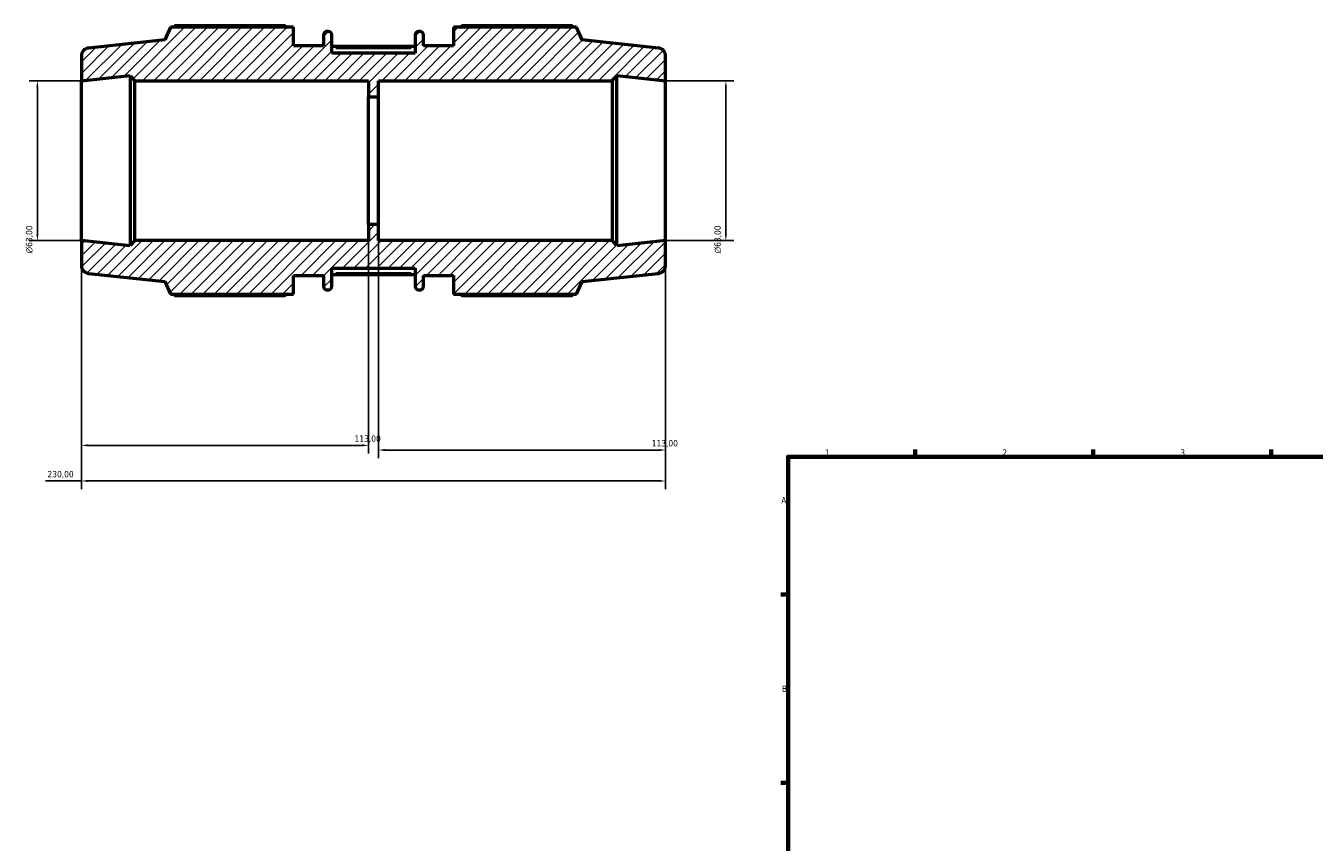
# Model space of a CAD drawing. Header units: millimetres. Extents: x -280 to 1218, y -43 to 773.
# Tile 2 of 8: x -280 to 227, y 422 to 744. Entities that reach past the tile are written whole.
import ezdxf

# ---------------------------------------------------------------- set-up
doc = ezdxf.new("R2010")
doc.units = ezdxf.units.MM
for name, color, linetype, lineweight in [('Border (ISO)', 7, 'Continuous', 70), ('Dimension (ISO)', 7, 'Continuous', 25), ('Hatch (ISO)', 7, 'Continuous', 18), ('Visible (ISO)', 7, 'Continuous', 50), ('Visible Narrow (ISO)', 7, 'Continuous', 35)]:
    doc.layers.add(name, color=color, linetype=linetype, lineweight=lineweight)
doc.styles.add('Note Text (ISO)', font='tahoma.ttf')
doc.dimstyles.new('Default (ISO)', dxfattribs={"dimtxt": 2.5, "dimasz": 2.5, "dimexe": 3.175, "dimexo": 0, "dimgap": 0.762, "dimtad": 1, "dimrnd": 1e-08, "dimzin": 0, "dimtxsty": 'Note Text (ISO)', "dimcen": 0.09, "dimdle": 10, "dimclrd": 256, "dimclre": 256, "dimclrt": 232, "dimazin": 0, "dimtfac": 1.40208, "dimtmove": 0, "dimatfit": 3, "dimfxl": 1, "dimtolj": 1, "dimtzin": 0, "dimlwd": -1, "dimlwe": -1, "dimarcsym": 0})

# ---------------------------------------------------------------- blocks, each defined once
blk = doc.blocks.new('Borders Default Border')
at = {"layer": 'Border (ISO)'}
for p, q in [((70.08, 574), (70.08, 576.9)), ((140.17, 574), (140.17, 576.9)), ((210.25, 574), (210.25, 576.9)), ((20, 519.75), (17.1, 519.75)), ((20, 445.5), (17.1, 445.5))]:
    blk.add_line(p, q, dxfattribs=at)
at = {"layer": 'Border (ISO)', "flags": 128}
blk.add_lwpolyline([(20, 20), (20, 574), (821, 574), (821, 20), (20, 20)], dxfattribs=at)
at = {"layer": 'Border (ISO)', "color": 232, "true_color": 0xca0064, "char_height": 2.5, "attachment_point": 7, "style": 'Note Text (ISO)'}
for s, insert in [('1', (34.48, 574.4)), ('2', (104.37, 574.4)), ('3', (174.43, 574.35)), ('A', (17.29, 555.62)), ('B', (17.59, 481.37))]:
    blk.add_mtext(s, dxfattribs=dict(at, insert=insert))
blk = doc.blocks.new('*D7')
at = {"layer": 'Defpoints', "color": 0, "transparency": 16777216}
for p in [(-258.28, 659.16), (-28.28, 659.16), (-258.28, 564.47)]:
    blk.add_point(p, dxfattribs=at)
at = {"layer": 'Dimension (ISO)', "transparency": 16777216}
for p, q in [((-258.28, 659.16), (-258.28, 561.3)), ((-28.28, 659.16), (-28.28, 561.3)), ((-258.28, 564.47), (-272.41, 564.47)), ((-30.78, 564.47), (-255.78, 564.47))]:
    blk.add_line(p, q, dxfattribs=at)
for points in [[(-255.78, 564.89), (-255.78, 564.05), (-258.28, 564.47)], [(-30.78, 564.89), (-30.78, 564.05), (-28.28, 564.47)]]:
    blk.add_solid(points, dxfattribs=at)
at = {"layer": 'Dimension (ISO)', "color": 232, "true_color": 0xca0064, "transparency": 16777216, "insert": (-271.65, 568.41), "char_height": 2.5, "attachment_point": 1, "style": 'Note Text (ISO)'}
blk.add_mtext('\\A1;230,00', dxfattribs=at)
blk = doc.blocks.new('*D8')
at = {"layer": 'Defpoints', "color": 0, "transparency": 16777216}
for p in [(-28.28, 722.16), (-28.28, 659.16), (-4.53, 659.16)]:
    blk.add_point(p, dxfattribs=at)
at = {"layer": 'Dimension (ISO)', "transparency": 16777216}
for p, q in [((-28.28, 722.16), (-1.35, 722.16)), ((-4.53, 719.66), (-4.53, 661.66)), ((-28.28, 659.16), (-1.35, 659.16))]:
    blk.add_line(p, q, dxfattribs=at)
for points in [[(-4.94, 719.66), (-4.11, 719.66), (-4.53, 722.16)], [(-4.94, 661.66), (-4.11, 661.66), (-4.53, 659.16)]]:
    blk.add_solid(points, dxfattribs=at)
at = {"layer": 'Dimension (ISO)', "color": 232, "true_color": 0xca0064, "transparency": 16777216, "insert": (-9.05, 654.1), "char_height": 2.5, "attachment_point": 1, "rotation": 90, "style": 'Note Text (ISO)'}
blk.add_mtext('\\A1;\\fAIGDT|b0|i0;\\H2.5000;\\ln\\fTahoma|b0|i0;\\H2.5000;63,00', dxfattribs=at)
blk = doc.blocks.new('*D9')
at = {"layer": 'Defpoints', "color": 0, "transparency": 16777216}
for p in [(-258.28, 722.16), (-275.64, 659.16), (-258.28, 659.16)]:
    blk.add_point(p, dxfattribs=at)
at = {"layer": 'Dimension (ISO)', "transparency": 16777216}
for p, q in [((-258.28, 722.16), (-278.81, 722.16)), ((-275.64, 719.66), (-275.64, 661.66)), ((-258.28, 659.16), (-278.81, 659.16))]:
    blk.add_line(p, q, dxfattribs=at)
for points in [[(-276.05, 719.66), (-275.22, 719.66), (-275.64, 722.16)], [(-276.05, 661.66), (-275.22, 661.66), (-275.64, 659.16)]]:
    blk.add_solid(points, dxfattribs=at)
at = {"layer": 'Dimension (ISO)', "color": 232, "true_color": 0xca0064, "transparency": 16777216, "insert": (-280.16, 654.1), "char_height": 2.5, "attachment_point": 1, "rotation": 90, "style": 'Note Text (ISO)'}
blk.add_mtext('\\A1;\\fAIGDT|b0|i0;\\H2.5000;\\ln\\fTahoma|b0|i0;\\H2.5000;63,00', dxfattribs=at)
blk = doc.blocks.new('*D10')
at = {"layer": 'Defpoints', "color": 0, "transparency": 16777216}
for p in [(-145.28, 665.46), (-258.28, 659.16), (-145.28, 578.5)]:
    blk.add_point(p, dxfattribs=at)
at = {"layer": 'Dimension (ISO)', "transparency": 16777216}
for p, q in [((-145.28, 665.46), (-145.28, 575.32)), ((-258.28, 659.16), (-258.28, 575.32)), ((-255.78, 578.5), (-147.78, 578.5))]:
    blk.add_line(p, q, dxfattribs=at)
for points in [[(-255.78, 578.91), (-255.78, 578.08), (-258.28, 578.5)], [(-147.78, 578.91), (-147.78, 578.08), (-145.28, 578.5)]]:
    blk.add_solid(points, dxfattribs=at)
at = {"layer": 'Dimension (ISO)', "color": 232, "true_color": 0xca0064, "transparency": 16777216, "insert": (-150.73, 582.43), "char_height": 2.5, "attachment_point": 1, "style": 'Note Text (ISO)'}
blk.add_mtext('\\A1;113,00', dxfattribs=at)
blk = doc.blocks.new('*D11')
at = {"layer": 'Defpoints', "color": 0, "transparency": 16777216}
for p in [(-141.28, 665.46), (-28.28, 659.16), (-28.28, 576.66)]:
    blk.add_point(p, dxfattribs=at)
at = {"layer": 'Dimension (ISO)', "transparency": 16777216}
for p, q in [((-141.28, 665.46), (-141.28, 573.48)), ((-28.28, 659.16), (-28.28, 573.48)), ((-138.78, 576.66), (-30.78, 576.66))]:
    blk.add_line(p, q, dxfattribs=at)
for points in [[(-138.78, 577.07), (-138.78, 576.24), (-141.28, 576.66)], [(-30.78, 577.07), (-30.78, 576.24), (-28.28, 576.66)]]:
    blk.add_solid(points, dxfattribs=at)
at = {"layer": 'Dimension (ISO)', "color": 232, "true_color": 0xca0064, "transparency": 16777216, "insert": (-33.73, 580.59), "char_height": 2.5, "attachment_point": 1, "style": 'Note Text (ISO)'}
blk.add_mtext('\\A1;113,00', dxfattribs=at)

msp = doc.modelspace()

# ---------------------------------------------------------------- hatches: boundary and pattern name
at = {"layer": 'Hatch (ISO)'}
h = msp.add_hatch(dxfattribs=at)
h.set_pattern_fill('ANSI31', color=256, scale=25.4, style=0)
h.set_pattern_definition([(45, (0, 0), (-2.245064, 2.245064), [])])
edge = h.paths.add_edge_path()
edge.add_ellipse((-31.429, 649.392), major_axis=(0.329, -3.133), ratio=1, start_angle=0, end_angle=84)
edge.add_line((-28.279, 649.392), (-28.279, 659.156))
edge.add_line((-28.279, 659.156), (-47.446, 657.141))
edge.add_line((-47.446, 657.141), (-47.446, 657.266))
edge.add_line((-47.446, 657.266), (-49.336, 659.156))
edge.add_line((-49.336, 659.156), (-141.279, 659.156))
edge.add_line((-141.279, 659.156), (-141.279, 665.456))
edge.add_line((-141.279, 665.456), (-145.279, 665.456))
edge.add_line((-145.279, 665.456), (-145.279, 659.156))
edge.add_line((-145.279, 659.156), (-237.223, 659.156))
edge.add_line((-237.223, 659.156), (-239.113, 657.266))
edge.add_line((-239.113, 657.266), (-239.113, 657.141))
edge.add_line((-239.113, 657.141), (-258.279, 659.156))
edge.add_line((-258.279, 659.156), (-258.279, 649.392))
edge.add_ellipse((-255.129, 649.392), major_axis=(-3.15, 0), ratio=1, start_angle=0, end_angle=84)
edge.add_line((-255.458, 646.259), (-225.422, 643.102))
edge.add_line((-225.422, 643.102), (-223.2, 638.111))
edge.add_line((-223.2, 638.111), (-174.822, 638.111))
edge.add_line((-174.822, 638.111), (-174.822, 645.456))
edge.add_line((-174.822, 645.456), (-162.993, 645.456))
edge.add_line((-162.993, 645.456), (-162.993, 641.066))
edge.add_ellipse((-161.733, 641.066), major_axis=(-1.26, 0), ratio=1, start_angle=0, end_angle=90)
edge.add_line((-161.733, 639.806), (-160.968, 639.806))
edge.add_ellipse((-160.968, 641.066), major_axis=(0, -1.26), ratio=1, start_angle=0, end_angle=90)
edge.add_line((-159.708, 641.066), (-159.708, 648.281))
edge.add_line((-159.708, 648.281), (-126.851, 648.281))
edge.add_line((-126.851, 648.281), (-126.851, 641.066))
edge.add_ellipse((-125.591, 641.066), major_axis=(-1.26, 0), ratio=1, start_angle=0, end_angle=90)
edge.add_line((-125.591, 639.806), (-124.825, 639.806))
edge.add_ellipse((-124.825, 641.066), major_axis=(0, -1.26), ratio=1, start_angle=0, end_angle=90)
edge.add_line((-123.565, 641.066), (-123.565, 645.456))
edge.add_line((-123.565, 645.456), (-111.736, 645.456))
edge.add_line((-111.736, 645.456), (-111.736, 638.111))
edge.add_line((-111.736, 638.111), (-63.359, 638.111))
edge.add_line((-63.359, 638.111), (-61.136, 643.102))
edge.add_line((-61.136, 643.102), (-31.1, 646.259))
edge = h.paths.add_edge_path()
edge.add_ellipse((-31.429, 731.92), major_axis=(3.15, 0), ratio=1, start_angle=0, end_angle=84)
edge.add_line((-31.1, 735.052), (-61.136, 738.209))
edge.add_line((-61.136, 738.209), (-63.359, 743.201))
edge.add_line((-63.359, 743.201), (-111.736, 743.201))
edge.add_line((-111.736, 743.201), (-111.736, 735.856))
edge.add_line((-111.736, 735.856), (-123.565, 735.856))
edge.add_line((-123.565, 735.856), (-123.565, 740.246))
edge.add_ellipse((-124.825, 740.246), major_axis=(1.26, 0), ratio=1, start_angle=0, end_angle=90)
edge.add_line((-124.825, 741.506), (-125.591, 741.506))
edge.add_ellipse((-125.591, 740.246), major_axis=(0, 1.26), ratio=1, start_angle=0, end_angle=90)
edge.add_line((-126.851, 740.246), (-126.851, 733.031))
edge.add_line((-126.851, 733.031), (-159.708, 733.031))
edge.add_line((-159.708, 733.031), (-159.708, 740.246))
edge.add_ellipse((-160.968, 740.246), major_axis=(1.26, 0), ratio=1, start_angle=0, end_angle=90)
edge.add_line((-160.968, 741.506), (-161.733, 741.506))
edge.add_ellipse((-161.733, 740.246), major_axis=(0, 1.26), ratio=1, start_angle=0, end_angle=90)
edge.add_line((-162.993, 740.246), (-162.993, 735.856))
edge.add_line((-162.993, 735.856), (-174.822, 735.856))
edge.add_line((-174.822, 735.856), (-174.822, 743.201))
edge.add_line((-174.822, 743.201), (-223.2, 743.201))
edge.add_line((-223.2, 743.201), (-225.422, 738.209))
edge.add_line((-225.422, 738.209), (-255.458, 735.052))
edge.add_ellipse((-255.129, 731.92), major_axis=(-0.329, 3.133), ratio=1, start_angle=0, end_angle=84)
edge.add_line((-258.279, 731.92), (-258.279, 722.156))
edge.add_line((-258.279, 722.156), (-239.113, 724.17))
edge.add_line((-239.113, 724.17), (-239.113, 724.046))
edge.add_line((-239.113, 724.046), (-237.223, 722.156))
edge.add_line((-237.223, 722.156), (-145.279, 722.156))
edge.add_line((-145.279, 722.156), (-145.279, 715.856))
edge.add_line((-145.279, 715.856), (-141.279, 715.856))
edge.add_line((-141.279, 715.856), (-141.279, 722.156))
edge.add_line((-141.279, 722.156), (-49.336, 722.156))
edge.add_line((-49.336, 722.156), (-47.446, 724.046))
edge.add_line((-47.446, 724.046), (-47.446, 724.17))
edge.add_line((-47.446, 724.17), (-28.279, 722.156))
edge.add_line((-28.279, 722.156), (-28.279, 731.92))

# ---------------------------------------------------------------- linework, layer by layer
at = {"layer": 'Visible (ISO)'}
for p, q in [((-223.2, 743.201), (-225.422, 738.209)), ((-174.822, 743.201), (-223.2, 743.201)), ((-178.212, 743.818), (-221.439, 743.818)), ((-174.822, 735.856), (-174.822, 743.201)), ((-160.968, 741.506), (-161.733, 741.506)), ((-124.825, 741.506), (-125.591, 741.506)), ((-63.359, 743.201), (-111.736, 743.201)), ((-111.736, 743.201), (-111.736, 735.856)), ((-65.12, 743.818), (-108.346, 743.818)), ((-61.136, 738.209), (-63.359, 743.201)), ((-225.422, 738.209), (-255.458, 735.052)), ((-162.993, 735.856), (-174.822, 735.856)), ((-162.993, 740.246), (-162.993, 735.856)), ((-159.708, 733.031), (-159.708, 740.246)), ((-126.851, 740.246), (-126.851, 733.031)), ((-123.565, 735.856), (-123.565, 740.246)), ((-111.736, 735.856), (-123.565, 735.856)), ((-31.1, 735.052), (-61.136, 738.209)), ((-258.279, 731.92), (-258.279, 722.156)), ((-126.851, 735.623), (-159.708, 735.623)), ((-126.851, 733.031), (-159.708, 733.031)), ((-28.279, 722.156), (-28.279, 731.92)), ((-258.279, 722.156), (-239.113, 724.17)), ((-258.279, 659.156), (-258.279, 722.156)), ((-239.113, 724.17), (-239.113, 724.046)), ((-239.113, 724.046), (-237.223, 722.156)), ((-239.113, 724.046), (-239.113, 657.266)), ((-237.223, 722.156), (-145.279, 722.156)), ((-237.223, 659.156), (-237.223, 722.156)), ((-145.279, 722.156), (-145.279, 715.856)), ((-141.279, 715.856), (-141.279, 722.156)), ((-141.279, 722.156), (-49.336, 722.156)), ((-49.336, 722.156), (-47.446, 724.046)), ((-49.336, 722.156), (-49.336, 659.156)), ((-47.446, 724.046), (-47.446, 724.17)), ((-47.446, 724.17), (-28.279, 722.156)), ((-47.446, 657.266), (-47.446, 724.046)), ((-28.279, 659.156), (-28.279, 722.156)), ((-145.279, 715.856), (-141.279, 715.856)), ((-145.279, 665.456), (-145.279, 715.856)), ((-141.279, 665.456), (-141.279, 715.856)), ((-141.279, 665.456), (-145.279, 665.456)), ((-145.279, 665.456), (-145.279, 659.156)), ((-141.279, 659.156), (-141.279, 665.456)), ((-239.113, 657.141), (-258.279, 659.156)), ((-258.279, 659.156), (-258.279, 649.392)), ((-237.223, 659.156), (-239.113, 657.266)), ((-239.113, 657.266), (-239.113, 657.141)), ((-145.279, 659.156), (-237.223, 659.156)), ((-49.336, 659.156), (-141.279, 659.156)), ((-47.446, 657.266), (-49.336, 659.156)), ((-28.279, 659.156), (-47.446, 657.141)), ((-47.446, 657.141), (-47.446, 657.266)), ((-28.279, 649.392), (-28.279, 659.156)), ((-255.458, 646.259), (-225.422, 643.102)), ((-174.822, 638.111), (-174.822, 645.456)), ((-174.822, 645.456), (-162.993, 645.456)), ((-162.993, 645.456), (-162.993, 641.066)), ((-159.708, 641.066), (-159.708, 648.281)), ((-159.708, 648.281), (-126.851, 648.281)), ((-126.851, 645.689), (-159.708, 645.689)), ((-126.851, 648.281), (-126.851, 641.066)), ((-123.565, 641.066), (-123.565, 645.456)), ((-123.565, 645.456), (-111.736, 645.456)), ((-111.736, 645.456), (-111.736, 638.111)), ((-61.136, 643.102), (-31.1, 646.259)), ((-225.422, 643.102), (-223.2, 638.111)), ((-161.733, 639.806), (-160.968, 639.806)), ((-125.591, 639.806), (-124.825, 639.806)), ((-63.359, 638.111), (-61.136, 643.102)), ((-223.2, 638.111), (-174.822, 638.111)), ((-221.439, 637.493), (-178.212, 637.493)), ((-111.736, 638.111), (-63.359, 638.111)), ((-108.346, 637.493), (-65.12, 637.493))]:
    msp.add_line(p, q, dxfattribs=at)
for centre, radius, start, end in [((-161.733, 740.246), 1.26, 90, 180), ((-160.968, 740.246), 1.26, 0, 90), ((-125.591, 740.246), 1.26, 90, 180), ((-124.825, 740.246), 1.26, 0, 90), ((-255.129, 731.92), 3.15, 96, 180), ((-31.429, 731.92), 3.15, 0, 84), ((-255.129, 649.392), 3.15, 180, 264), ((-31.429, 649.392), 3.15, 276, 0), ((-161.733, 641.066), 1.26, 180, 270), ((-160.968, 641.066), 1.26, 270, 0), ((-125.591, 641.066), 1.26, 180, 270), ((-124.825, 641.066), 1.26, 270, 0)]:
    msp.add_arc(centre, radius, start, end, dxfattribs=at)
for points, weights in [([(-221.439, 743.818), (-221.662, 743.507), (-221.877, 743.201)], [1, 1.00079638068, 1.00144500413]), ([(-178.212, 743.818), (-177.711, 743.507), (-177.227, 743.201)], [1.01496566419, 1.01313677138, 1.01116134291]), ([(-109.331, 743.201), (-108.847, 743.507), (-108.346, 743.818)], [1.01116134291, 1.01313677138, 1.01496566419]), ([(-64.681, 743.201), (-64.897, 743.507), (-65.12, 743.818)], [1.00144500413, 1.00079638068, 1]), ([(-221.877, 638.111), (-221.662, 637.805), (-221.439, 637.493)], [1.00144500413, 1.00079638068, 1]), ([(-177.227, 638.111), (-177.711, 637.805), (-178.212, 637.493)], [1.01116134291, 1.01313677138, 1.01496566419]), ([(-108.346, 637.493), (-108.847, 637.805), (-109.331, 638.111)], [1.01496566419, 1.01313677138, 1.01116134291]), ([(-65.12, 637.493), (-64.897, 637.805), (-64.681, 638.111)], [1, 1.00079638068, 1.00144500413])]:
    msp.add_rational_spline(points, weights, degree=2, dxfattribs=at)
at = {"layer": 'Visible Narrow (ISO)'}
for p, q in [((-158.065, 734.993), (-128.493, 734.993)), ((-128.493, 646.319), (-158.065, 646.319))]:
    msp.add_line(p, q, dxfattribs=at)

# ---------------------------------------------------------------- block references
msp.add_blockref('Borders Default Border', (0, 0))

# ---------------------------------------------------------------- dimensions: what is measured, and where the dimension line sits
at = {"layer": 'Dimension (ISO)'}
for base, p1, p2, picture, middle in [((-275.637, 659.156), (-258.279, 722.156), (-258.279, 659.156), '*D9', (-275.637, 659.656)), ((-4.525, 659.156), (-28.279, 722.156), (-28.279, 659.156), '*D8', (-4.525, 659.656))]:
    dim = msp.add_linear_dim(base=base, p1=p1, p2=p2, angle=90, text='\\fAIGDT|b0|i0;\\H2.5000;\\ln\\fTahoma|b0|i0;\\H2.5000;<>', dimstyle='Default (ISO)', override={"dimdec": 2, "dimtp": 0, "dimtm": 0, "dimtdec": 2, "dimtofl": 0, "dimatfit": 1}, dxfattribs=at)
    dim.commit()
    dim.dimension.update_dxf_attribs({"geometry": picture, "text_midpoint": middle, "dimtype": 160})
for base, p1, p2, override, picture, middle in [((-145.279, 578.497), (-258.279, 659.156), (-145.279, 665.456), {"dimdec": 2, "dimtp": 0, "dimtm": 0, "dimtdec": 2, "dimtofl": 0, "dimatfit": 1}, '*D10', (-145.779, 578.497)), ((-28.279, 576.656), (-141.279, 665.456), (-28.279, 659.156), {"dimdec": 2, "dimtp": 0, "dimtm": 0, "dimtdec": 2, "dimtofl": 0, "dimatfit": 1}, '*D11', (-28.779, 576.656)), ((-258.279, 564.471), (-28.279, 659.156), (-258.279, 659.156), {"dimdec": 2, "dimtp": 0, "dimtm": 0, "dimtdec": 2, "dimtofl": 0, "dimatfit": 2}, '*D7', (-266.593, 564.471))]:
    dim = msp.add_linear_dim(base=base, p1=p1, p2=p2, angle=180, dimstyle='Default (ISO)', override=override, dxfattribs=at)
    dim.commit()
    dim.dimension.update_dxf_attribs({"geometry": picture, "text_midpoint": middle, "dimtype": 160})

doc.saveas('drawing.dxf')
